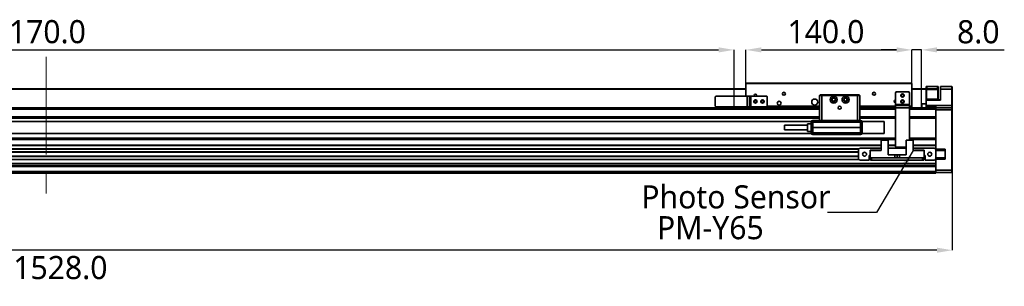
# Model space of a CAD drawing. Header units: millimetres. Extents: x 32 to 2698, y 32 to 1898.
# Tile 4 of 8: x 904 to 1734, y 908 to 1133. Entities that reach past the tile are written whole.
import ezdxf

# ---------------------------------------------------------------- set-up
doc = ezdxf.new("R2010")
doc.units = ezdxf.units.MM
doc.header["$LTSCALE"] = 6.5
doc.header["$PDSIZE"] = -1
doc.linetypes.add('CENTERX2', pattern=[20.32, 12.7, -2.54, 2.54, -2.54])
doc.layers.add('DIMNS', color=7, linetype='Continuous')
doc.styles.add('SLDTEXTSTYLE9', font='MSYH.TTC')
doc.styles.get("Standard").update_dxf_attribs({"font": 'MSYH.TTC'})
doc.dimstyles.new('SLDDIMSTYLE0', dxfattribs={"dimtxt": 19.5, "dimasz": 13, "dimexe": 0, "dimexo": 0.0625, "dimgap": 4.875, "dimtad": 2, "dimdec": 1, "dimrnd": 1e-09, "dimzin": 4, "dimdsep": 46, "dimtxsty": 'SLDTEXTSTYLE9', "dimsah": 1, "dimcen": 0.09, "dimadec": 0, "dimazin": 1, "dimtfac": 1, "dimtdec": 1, "dimtofl": 0, "dimtmove": 0, "dimatfit": 3, "dimfxl": 0, "dimfrac": 2, "dimtolj": 1, "dimtzin": 12, "dimarcsym": 0})
doc.dimstyles.new('SLDDIMSTYLE1', dxfattribs={"dimtxt": 19.5, "dimasz": 13, "dimexe": 0, "dimexo": 0.0625, "dimgap": 4.875, "dimtad": 2, "dimdec": 1, "dimrnd": 1e-09, "dimzin": 4, "dimdsep": 46, "dimtxsty": 'SLDTEXTSTYLE9', "dimsah": 1, "dimcen": 0.09, "dimadec": 0, "dimazin": 1, "dimtfac": 1, "dimtdec": 1, "dimtmove": 0, "dimatfit": 0, "dimfxl": 0, "dimfrac": 2, "dimtolj": 1, "dimtzin": 12, "dimarcsym": 0})
doc.dimstyles.new('SLDDIMSTYLE2', dxfattribs={"dimtxt": 0.18, "dimasz": 13, "dimexe": 0, "dimexo": 0.0625, "dimgap": 0, "dimtad": 0, "dimtih": 1, "dimtoh": 1, "dimdec": 0, "dimrnd": 1e-09, "dimzin": 0, "dimdsep": 46, "dimtxsty": 'Standard', "dimsah": 1, "dimcen": 0.09, "dimadec": 0, "dimazin": 0, "dimtfac": 13, "dimtdec": 0, "dimtofl": 0, "dimtmove": 0, "dimatfit": 3, "dimfxl": 0, "dimfrac": 2, "dimtolj": 1, "dimtzin": 0, "dimarcsym": 0})

# ---------------------------------------------------------------- blocks, each defined once
blk = doc.blocks.new('_D_2')
at = {"layer": 'Defpoints', "color": 0}
for p in [(162.08, 1004.86), (1690.08, 1004.86), (162.08, 938.86)]:
    blk.add_point(p, dxfattribs=at)
at = {"layer": 'DIMNS', "color": 0, "lineweight": -2}
for p, q in [((162.08, 1004.8), (162.08, 938.86)), ((1690.08, 1004.8), (1690.08, 938.86)), ((1677.08, 938.86), (175.08, 938.86))]:
    blk.add_line(p, q, dxfattribs=at)
at = {"layer": 'DIMNS', "color": 0}
for points in [[(175.08, 941.03), (175.08, 936.7), (162.08, 938.86)], [(1677.08, 936.7), (1677.08, 941.03), (1690.08, 938.86)]]:
    blk.add_solid(points, dxfattribs=at)
at = {"layer": 'DIMNS', "color": 0, "insert": (938.05, 933.99), "char_height": 19.5, "attachment_point": 2, "style": 'SLDTEXTSTYLE9'}
blk.add_mtext('\\A1;1528.0', dxfattribs=at)
blk = doc.blocks.new('_D_3')
at = {"layer": 'Defpoints', "color": 0}
for p in [(1506.08, 1107.87), (336.08, 1079.56), (1506.08, 1060.06)]:
    blk.add_point(p, dxfattribs=at)
at = {"layer": 'DIMNS', "color": 0, "lineweight": -2}
for p, q in [((336.08, 1079.62), (336.08, 1107.87)), ((349.08, 1107.87), (1493.08, 1107.87)), ((1506.08, 1060.12), (1506.08, 1107.87))]:
    blk.add_line(p, q, dxfattribs=at)
at = {"layer": 'DIMNS', "color": 0}
for points in [[(349.08, 1110.03), (349.08, 1105.7), (336.08, 1107.87)], [(1493.08, 1105.7), (1493.08, 1110.03), (1506.08, 1107.87)]]:
    blk.add_solid(points, dxfattribs=at)
at = {"layer": 'DIMNS', "color": 0, "insert": (919.83, 1133), "char_height": 19.5, "attachment_point": 2, "style": 'SLDTEXTSTYLE9'}
blk.add_mtext('\\A1;1170.0', dxfattribs=at)
blk = doc.blocks.new('_D_4')
at = {"layer": 'Defpoints', "color": 0}
for p in [(1656.08, 1107.87), (1516.08, 1079.56), (1656.08, 1079.56)]:
    blk.add_point(p, dxfattribs=at)
at = {"layer": 'DIMNS', "color": 0, "lineweight": -2}
for p, q in [((1516.08, 1079.62), (1516.08, 1107.87)), ((1529.08, 1107.87), (1643.08, 1107.87)), ((1656.08, 1079.62), (1656.08, 1107.87))]:
    blk.add_line(p, q, dxfattribs=at)
at = {"layer": 'DIMNS', "color": 0}
for points in [[(1529.08, 1110.03), (1529.08, 1105.7), (1516.08, 1107.87)], [(1643.08, 1105.7), (1643.08, 1110.03), (1656.08, 1107.87)]]:
    blk.add_solid(points, dxfattribs=at)
at = {"layer": 'DIMNS', "color": 0, "insert": (1583.52, 1133), "char_height": 19.5, "attachment_point": 2, "style": 'SLDTEXTSTYLE9'}
blk.add_mtext('\\A1;140.0', dxfattribs=at)
blk = doc.blocks.new('_D_5')
at = {"layer": 'Defpoints', "color": 0}
for p in [(1656.08, 1107.87), (1656.08, 1079.56), (1664.08, 1062.06)]:
    blk.add_point(p, dxfattribs=at)
at = {"layer": 'DIMNS', "color": 0, "lineweight": -2}
for p, q in [((1643.08, 1107.87), (1630.08, 1107.87)), ((1656.08, 1079.62), (1656.08, 1107.87)), ((1664.08, 1107.87), (1656.08, 1107.87)), ((1664.08, 1062.12), (1664.08, 1107.87)), ((1677.08, 1107.87), (1733.93, 1107.87))]:
    blk.add_line(p, q, dxfattribs=at)
at = {"layer": 'DIMNS', "color": 0}
for points in [[(1643.08, 1105.7), (1643.08, 1110.03), (1656.08, 1107.87)], [(1677.08, 1110.03), (1677.08, 1105.7), (1664.08, 1107.87)]]:
    blk.add_solid(points, dxfattribs=at)
at = {"layer": 'DIMNS', "color": 0, "insert": (1712, 1132.9), "char_height": 19.5, "attachment_point": 2, "style": 'SLDTEXTSTYLE9'}
blk.add_mtext('\\A1;8.0', dxfattribs=at)
blk = doc.blocks.new('SW_NOTE_0_2')
at = {"layer": 'DIMNS', "color": 0, "char_height": 19.5, "attachment_point": 1, "style": 'SLDTEXTSTYLE9'}
for s, insert in [('Photo Sensor', (-157.09, 22.88)), ('  PM-Y65', (-157.09, -3.12))]:
    blk.add_mtext(s, dxfattribs=dict(at, insert=insert))

msp = doc.modelspace()

# ---------------------------------------------------------------- linework, layer by layer
at = {"color": 7, "linetype": 'Continuous', "lineweight": 35}
for p, q in [((1516.0783233, 1079.5618496), (1516.3783135, 1079.861851)), ((1656.078309, 1079.5618496), (1516.0783233, 1079.5618496)), ((1516.0783233, 1079.5618496), (1516.0783233, 1068.8618511)), ((1516.3783135, 1079.861851), (1655.7783188, 1079.861851)), ((1655.7783188, 1079.861851), (1656.078309, 1079.5618496)), ((1656.078309, 1079.5618496), (1656.078309, 1060.3618506)), ((341.0783114, 1075.0618517), (1516.0783233, 1075.0618517)), ((341.0783114, 1074.8618483), (1516.0783233, 1074.8618483)), ((1642.0783104, 1061.8618518), (1642.0783104, 1071.3618487)), ((1643.0783125, 1072.3618507), (1653.0783178, 1072.3618507)), ((1654.0783198, 1061.8618518), (1654.0783198, 1071.3618487)), ((1656.078309, 1075.0618517), (1678.0783089, 1075.0618517)), ((1656.078309, 1074.8618483), (1678.0783089, 1074.8618483)), ((1668.0783184, 1075.0618517), (1668.0783184, 1077.0618483)), ((1668.0783184, 1077.0618483), (1668.578312, 1077.0618483)), ((1668.3783235, 1074.8618483), (1668.0783184, 1074.5618507)), ((1668.3783235, 1074.5618507), (1668.0783184, 1074.5618507)), ((1668.0783184, 1066.1618501), (1668.0783184, 1074.5618507)), ((1668.3783235, 1074.5618507), (1668.3783235, 1074.8618483)), ((1677.7783187, 1074.5618507), (1668.3783235, 1074.5618507)), ((1668.3783235, 1074.5618507), (1668.3783235, 1066.1618501)), ((1668.578312, 1077.0618483), (1668.578312, 1075.0618517)), ((1668.578312, 1077.0618483), (1677.5783153, 1077.0618483)), ((1668.578312, 1075.0618517), (1677.5783153, 1075.0618517)), ((1677.5783153, 1075.0618517), (1677.5783153, 1077.0618483)), ((1677.5783153, 1077.0618483), (1678.0783089, 1077.0618483)), ((1677.7783187, 1074.5618507), (1677.7783187, 1074.8618483)), ((1678.0783089, 1074.5618507), (1677.7783187, 1074.8618483)), ((1677.7783187, 1066.1618501), (1677.7783187, 1074.5618507)), ((1678.0783089, 1074.5618507), (1677.7783187, 1074.5618507)), ((1678.0783089, 1077.0618483), (1678.0783089, 1075.0618517)), ((1678.0783089, 1074.8618483), (1678.0783089, 1075.0618517)), ((1678.0783089, 1074.5618507), (1678.0783089, 1066.1618501)), ((1680.0783129, 1074.8618483), (1680.0783129, 1076.8618486)), ((1680.0783129, 1076.8618486), (1689.5783098, 1076.8618486)), ((1689.5783098, 1074.8618483), (1680.0783129, 1074.8618483)), ((1680.0783129, 1065.5618511), (1680.0783129, 1074.8618483)), ((1689.5783098, 1074.8618483), (1689.5783098, 1076.8618486)), ((1690.0783183, 1076.3618514), (1689.5783098, 1076.8618486)), ((1690.0783183, 1074.8618483), (1689.5783098, 1074.8618483)), ((1689.5783098, 1060.8618497), (1689.5783098, 1074.8618483)), ((1690.0783183, 1076.3618514), (1690.0783183, 1074.8618483)), ((1690.0783183, 1074.8618483), (1690.0783183, 1060.8618497)), ((1490.5783238, 1068.8618511), (1490.0783302, 1068.36185)), ((1490.0783302, 1068.36185), (1490.0783302, 1060.3618506)), ((1517.0783104, 1068.8618511), (1490.5783238, 1068.8618511)), ((1517.0783104, 1068.8618511), (1517.0783104, 1059.8618496)), ((1519.0783145, 1068.8618511), (1517.0783104, 1068.8618511)), ((1519.0783145, 1068.8618511), (1519.0783145, 1059.8618496)), ((1520.0783016, 1068.8618511), (1519.0783145, 1068.8618511)), ((1520.0783016, 1068.8618511), (1520.0783016, 1059.8618496)), ((1533.5783066, 1068.8618511), (1520.0783016, 1068.8618511)), ((1534.07833, 1068.36185), (1533.5783066, 1068.8618511)), ((1534.07833, 1068.36185), (1534.07833, 1060.3618506)), ((1578.5783233, 1069.8618494), (1578.0783297, 1069.3618483)), ((1580.078304, 1069.3618483), (1578.0783297, 1069.3618483)), ((1578.0783297, 1048.3618505), (1578.0783297, 1069.3618483)), ((1578.5783233, 1069.8618494), (1580.2854301, 1069.8618494)), ((1580.2854301, 1069.8618494), (1580.078304, 1069.3618483)), ((1580.078304, 1069.3618483), (1580.078304, 1048.3618505)), ((1610.0783201, 1069.3618483), (1580.078304, 1069.3618483)), ((1580.2854301, 1069.8618494), (1609.8712088, 1069.8618494)), ((1609.8712088, 1069.8618494), (1610.0783201, 1069.3618483)), ((1609.8712088, 1069.8618494), (1611.5783157, 1069.8618494)), ((1610.0783201, 1048.3618505), (1610.0783201, 1069.3618483)), ((1612.0783092, 1069.3618483), (1610.0783201, 1069.3618483)), ((1611.5783157, 1069.8618494), (1612.0783092, 1069.3618483)), ((1612.0783092, 1069.3618483), (1612.0783092, 1048.3618505)), ((1668.3783235, 1065.8618487), (1668.0783184, 1066.1618501)), ((1668.3783235, 1066.1618501), (1668.0783184, 1066.1618501)), ((1668.0783184, 1065.5618511), (1668.0783184, 1065.8618487)), ((1668.0783184, 1065.8618487), (1680.0783129, 1065.8618487)), ((1668.0783184, 1060.8618497), (1668.0783184, 1065.5618511)), ((1680.0783129, 1065.5618511), (1668.0783184, 1065.5618511)), ((1668.3783235, 1065.8618487), (1668.3783235, 1066.1618501)), ((1668.3783235, 1066.1618501), (1677.7783187, 1066.1618501)), ((1677.7783187, 1065.8618487), (1668.3783235, 1065.8618487)), ((1677.7783187, 1065.8618487), (1677.7783187, 1066.1618501)), ((1678.0783089, 1066.1618501), (1677.7783187, 1066.1618501)), ((1677.7783187, 1065.8618487), (1678.0783089, 1066.1618501)), ((292.0782866, 1058.8618494), (1578.0783297, 1058.8618494)), ((1490.0783302, 1060.3618506), (1490.5783238, 1059.8618496)), ((1517.0783104, 1059.8618496), (1490.5783238, 1059.8618496)), ((1506.078303, 1058.8618494), (1506.078303, 1059.8618496)), ((1506.2783064, 1059.8618496), (1506.2783064, 1058.8618494)), ((1516.0783233, 1058.8618494), (1516.0783233, 1059.8618496)), ((1519.0783145, 1059.8618496), (1517.0783104, 1059.8618496)), ((1520.0783016, 1059.8618496), (1519.0783145, 1059.8618496)), ((1533.5783066, 1059.8618496), (1520.0783016, 1059.8618496)), ((1533.5783066, 1059.8618496), (1534.07833, 1060.3618506)), ((1578.0783297, 1059.8618496), (1533.5783066, 1059.8618496)), ((1534.07833, 1060.3618506), (1578.0783297, 1060.3618506)), ((1612.0783092, 1060.3618506), (1642.0783104, 1060.3618506)), ((1642.0783104, 1059.8618496), (1612.0783092, 1059.8618496)), ((1612.0783092, 1058.8618494), (1642.0783104, 1058.8618494)), ((1642.0783104, 1060.8618497), (1642.0783104, 1061.8618518)), ((1642.0783104, 1061.8618518), (1654.0783198, 1061.8618518)), ((1642.0783104, 1058.8618494), (1642.0783104, 1060.8618497)), ((1642.0783104, 1060.8618497), (1654.0783198, 1060.8618497)), ((1642.0783104, 1058.8618494), (1654.0783198, 1058.8618494)), ((1642.0783104, 1026.3618499), (1642.0783104, 1058.8618494)), ((1654.0783198, 1060.8618497), (1654.0783198, 1061.8618518)), ((1654.0783198, 1058.8618494), (1654.0783198, 1060.8618497)), ((1654.0783198, 1060.3618506), (1656.078309, 1060.3618506)), ((1656.078309, 1059.8618496), (1654.0783198, 1059.8618496)), ((1654.0783198, 1058.8618494), (1676.0783197, 1058.8618494)), ((1654.0783198, 1031.7618501), (1654.0783198, 1058.8618494)), ((1656.078309, 1060.3618506), (1656.078309, 1059.8618496)), ((1656.078309, 1058.8618494), (1656.078309, 1059.8618496)), ((1664.3783154, 1062.3618491), (1664.0783103, 1062.0618514)), ((1664.0783103, 1058.8618494), (1664.0783103, 1062.0618514)), ((1668.0783184, 1062.3618491), (1664.3783154, 1062.3618491)), ((1664.3783154, 1062.3618491), (1664.3783154, 1058.8618494)), ((1668.0783184, 1060.8618497), (1676.0783197, 1060.8618497)), ((1668.0783184, 1059.8618496), (1668.0783184, 1060.8618497)), ((1676.0783197, 1059.8618496), (1668.0783184, 1059.8618496)), ((1668.0783184, 1058.8618494), (1668.0783184, 1059.8618496)), ((1676.0783197, 1060.8618497), (1689.5783098, 1060.8618497)), ((1676.0783197, 1058.8618494), (1676.0783197, 1060.8618497)), ((1676.0783197, 1057.8618493), (1676.0783197, 1058.8618494)), ((1676.0783197, 1058.8618494), (1689.5783098, 1058.8618494)), ((1676.0783197, 1051.3618491), (1676.0783197, 1057.8618493)), ((1689.5783098, 1057.3618501), (1676.0783197, 1057.3618501)), ((1676.0783197, 1057.3618501), (1676.0783197, 1027.4861141)), ((1689.5783098, 1058.8618494), (1689.5783098, 1060.8618497)), ((1690.0783183, 1060.8618497), (1689.5783098, 1060.8618497)), ((1689.5783098, 1057.3618501), (1689.5783098, 1058.8618494)), ((1690.0783183, 1058.3618503), (1689.5783098, 1058.8618494)), ((1689.5783098, 1006.3618492), (1689.5783098, 1057.3618501)), ((1690.0783183, 1057.3618501), (1689.5783098, 1057.3618501)), ((1690.0783183, 1060.8618497), (1690.0783183, 1058.3618503)), ((1690.0783183, 1058.3618503), (1690.0783183, 1057.3618501)), ((1690.0783183, 1057.3618501), (1690.0783183, 1006.5689567)), ((292.0782866, 1051.3618491), (1578.0783297, 1051.3618491)), ((292.0782866, 1050.3618508), (1578.0783297, 1050.3618508)), ((1571.1641015, 1047.3618503), (293.9925494, 1047.3618503)), ((1572.5783111, 1046.8618493), (1571.0783305, 1046.8618493)), ((1571.0783305, 1042.3618504), (1571.0783305, 1046.8618493)), ((1572.5783111, 1048.3618505), (1579.8783304, 1048.3618505)), ((1572.5783111, 1048.3618505), (1572.5783111, 1046.8618493)), ((1572.5783111, 1042.3618504), (1572.5783111, 1046.8618493)), ((1572.5783111, 1046.8618493), (1612.5783177, 1046.8618493)), ((1580.078304, 1048.3618505), (1579.8783304, 1048.3618505)), ((1580.078304, 1048.3618505), (1610.0783201, 1048.3618505)), ((1610.2783235, 1048.3618505), (1610.0783201, 1048.3618505)), ((1610.2783235, 1048.3618505), (1612.5783177, 1048.3618505)), ((1612.0783092, 1051.3618491), (1642.0783104, 1051.3618491)), ((1612.0783092, 1050.3618508), (1642.0783104, 1050.3618508)), ((1612.5783177, 1046.8618493), (1612.5783177, 1048.3618505)), ((1612.5783177, 1046.8618493), (1612.5783177, 1042.3618504)), ((1614.0783133, 1046.8618493), (1612.5783177, 1046.8618493)), ((1632.5783135, 1047.3618503), (1613.9925273, 1047.3618503)), ((1614.0783133, 1042.3618504), (1614.0783133, 1046.8618493)), ((1632.5783135, 1037.3618501), (1632.5783135, 1047.3618503)), ((1654.0783198, 1051.3618491), (1676.0783197, 1051.3618491)), ((1654.0783198, 1050.3618508), (1676.0783197, 1050.3618508)), ((1676.0783197, 1033.3618499), (1676.0783197, 1050.3618508)), ((1568.0783095, 1044.4118498), (1548.5783221, 1044.4118498)), ((1548.5783221, 1040.3118502), (1548.5783221, 1044.4118498)), ((1548.5783221, 1040.3118502), (1568.0783095, 1040.3118502)), ((1571.0283222, 1045.6118496), (1568.0783095, 1045.6118496)), ((1568.0783095, 1045.6118496), (1568.0783095, 1039.1118504)), ((1568.0783095, 1039.1118504), (1571.0283222, 1039.1118504)), ((1571.0283222, 1039.1118504), (1571.0283222, 1045.6118496)), ((1571.0783305, 1045.1868498), (1571.0283222, 1045.1868498)), ((1571.0283222, 1039.5368501), (1571.0783305, 1039.5368501)), ((1571.0783305, 1042.3618504), (1571.0783305, 1037.8618502)), ((1571.0783305, 1037.8618502), (1572.5783111, 1037.8618502)), ((1612.5783177, 1042.3618504), (1572.5783111, 1042.3618504)), ((1572.5783111, 1037.8618502), (1572.5783111, 1042.3618504)), ((1612.5783177, 1037.8618502), (1572.5783111, 1037.8618502)), ((1572.5783111, 1037.8618502), (1572.5783111, 1036.3618499)), ((1612.5783177, 1042.3618504), (1612.5783177, 1037.8618502)), ((1612.5783177, 1037.8618502), (1614.0783133, 1037.8618502)), ((1612.5783177, 1036.3618499), (1612.5783177, 1037.8618502)), ((1614.0783133, 1042.3618504), (1614.0783133, 1037.8618502)), ((210.0782694, 1033.3618499), (1642.0783104, 1033.3618499)), ((210.0782694, 1032.36185), (1642.0783104, 1032.36185)), ((293.9925494, 1037.3618501), (1571.1641015, 1037.3618501)), ((1612.5783177, 1036.3618499), (1572.5783111, 1036.3618499)), ((1613.9925273, 1037.3618501), (1632.5783135, 1037.3618501)), ((1630.0783159, 1031.7618501), (1630.0783159, 1022.86185)), ((1636.0783132, 1031.7618501), (1630.0783159, 1031.7618501)), ((1636.0783132, 1031.7618501), (1636.0783132, 1019.3618504)), ((1651.0783138, 1031.7618501), (1651.0783138, 1019.3618504)), ((1657.078311, 1031.7618501), (1651.0783138, 1031.7618501)), ((1654.0783198, 1033.3618499), (1676.0783197, 1033.3618499)), ((1654.0783198, 1032.36185), (1676.0783197, 1032.36185)), ((1657.078311, 1022.86185), (1657.078311, 1031.7618501)), ((1676.0783197, 1027.4861141), (1676.0783197, 1032.36185)), ((241.0782875, 1021.5618504), (1611.0783221, 1021.5618504)), ((1612.0783092, 1024.8618499), (1611.0783221, 1023.8618502)), ((1611.0783221, 1023.8618502), (1611.0783221, 1015.8618498)), ((1630.0783159, 1024.8618499), (1612.0783092, 1024.8618499)), ((1620.8783092, 1023.3618501), (1628.678322, 1023.3618501)), ((1620.8783092, 1023.3618501), (1620.8783092, 1022.86185)), ((1620.8783092, 1022.86185), (1620.8783092, 1016.86185)), ((1630.0783159, 1022.86185), (1620.8783092, 1022.86185)), ((1629.1783156, 1022.86185), (1628.678322, 1023.3618501)), ((1651.0783138, 1024.8618499), (1636.0783132, 1024.8618499)), ((1642.0783104, 1026.3618499), (1642.5783189, 1025.8618501)), ((1642.5783189, 1025.8618501), (1651.0783138, 1025.8618501)), ((1675.0783177, 1024.8618499), (1657.078311, 1024.8618499)), ((1666.2783177, 1022.86185), (1657.078311, 1022.86185)), ((1658.4783198, 1023.3618501), (1657.9783114, 1022.86185)), ((1658.4783198, 1023.3618501), (1666.2783177, 1023.3618501)), ((1666.2783177, 1022.86185), (1666.2783177, 1023.3618501)), ((1666.2783177, 1016.86185), (1666.2783177, 1022.86185)), ((1676.0783197, 1023.8618502), (1675.0783177, 1024.8618499)), ((1676.0783197, 1027.2739821), (1676.0783197, 1027.4861141)), ((1676.0783197, 1024.4497178), (1676.0783197, 1027.2739821)), ((1676.0783197, 1024.2375858), (1676.0783197, 1024.4497178)), ((1676.0783197, 1023.8618502), (1676.0783197, 1024.2375858)), ((1676.0783197, 1024.1618502), (1684.078321, 1024.1618502)), ((1684.078321, 1023.8618502), (1676.0783197, 1023.8618502)), ((1676.0783197, 1015.8618498), (1676.0783197, 1023.8618502)), ((1684.078321, 1022.86185), (1676.0783197, 1022.86185)), ((1684.078321, 1024.1618502), (1684.078321, 1015.5618503)), ((241.0782875, 1018.1618496), (1611.0783221, 1018.1618496)), ((1611.0783221, 1015.8618498), (1612.0783092, 1014.8618497)), ((1612.0783092, 1014.8618497), (1620.0783105, 1014.8618497)), ((1620.8783092, 1018.8618503), (1620.0783105, 1018.8618503)), ((1620.0783105, 1018.8618503), (1620.0783105, 1014.8618497)), ((1620.0783105, 1018.1618496), (1620.8783092, 1018.1618496)), ((1621.9783129, 1016.86185), (1620.8783092, 1016.86185)), ((1621.0783126, 1014.8618497), (1621.0783126, 1016.86185)), ((1622.0783146, 1014.8618497), (1621.0783126, 1014.8618497)), ((1621.9783129, 1016.86185), (1622.0783146, 1016.86185)), ((1622.0783146, 1016.86185), (1622.0783146, 1014.8618497)), ((1665.0783123, 1016.86185), (1622.0783146, 1016.86185)), ((1665.0783123, 1014.8618497), (1622.0783146, 1014.8618497)), ((1641.5783169, 1019.3618504), (1636.0783132, 1019.3618504)), ((1641.5783169, 1016.86185), (1641.5783169, 1019.3618504)), ((1643.5783209, 1019.3618504), (1641.5783169, 1019.3618504)), ((1643.5783209, 1019.3618504), (1643.5783209, 1016.86185)), ((1645.5783101, 1019.3618504), (1643.5783209, 1019.3618504)), ((1645.5783101, 1019.3618504), (1645.5783101, 1016.86185)), ((1651.0783138, 1019.3618504), (1645.5783101, 1019.3618504)), ((1665.0783123, 1014.8618497), (1665.0783123, 1016.86185)), ((1665.0783123, 1016.86185), (1665.178314, 1016.86185)), ((1666.0783144, 1014.8618497), (1665.0783123, 1014.8618497)), ((1666.2783177, 1016.86185), (1665.178314, 1016.86185)), ((1666.0783144, 1016.86185), (1666.0783144, 1014.8618497)), ((1667.0783164, 1018.8618503), (1666.2783177, 1018.8618503)), ((1666.2783177, 1018.1618496), (1667.0783164, 1018.1618496)), ((1667.0783164, 1014.8618497), (1667.0783164, 1018.8618503)), ((1667.0783164, 1014.8618497), (1675.0783177, 1014.8618497)), ((1675.0783177, 1014.8618497), (1676.0783197, 1015.8618498)), ((1676.0783197, 1016.86185), (1684.078321, 1016.86185)), ((1676.0783197, 1015.4861142), (1676.0783197, 1015.8618498)), ((1676.0783197, 1015.8618498), (1684.078321, 1015.8618498)), ((1684.078321, 1015.5618503), (1676.0783197, 1015.5618503)), ((1676.0783197, 1015.2739822), (1676.0783197, 1015.4861142)), ((1676.0783197, 1012.3618502), (1676.0783197, 1015.2739822)), ((176.0783495, 1011.9497176), (1676.0783197, 1011.9497176)), ((176.0783495, 1011.7375865), (1676.0783197, 1011.7375865)), ((176.0783495, 1009.9861133), (1676.0783197, 1009.9861133)), ((176.0783495, 1009.7739823), (1676.0783197, 1009.7739823)), ((176.0783495, 1009.3618497), (1676.0783197, 1009.3618497)), ((1676.0783197, 1005.3618509), (176.0783495, 1005.3618509)), ((1676.0783197, 1012.3618502), (1676.0783197, 1006.3618492)), ((1676.0783197, 1009.3618497), (1676.0783197, 1005.3618509)), ((1676.0783197, 1006.3618492), (1689.5783098, 1006.3618492)), ((1676.0783197, 1003.8618497), (1676.0783197, 1005.3618509)), ((1689.5783098, 1006.3618492), (1690.0783183, 1006.5689567)), ((1689.5783098, 1004.3618507), (1689.5783098, 1006.3618492)), ((1689.5783098, 1004.3618507), (1690.0783183, 1004.8618499)), ((1690.0783183, 1006.5689567), (1690.0783183, 1004.8618499)), ((176.0783495, 1003.8618497), (1676.0783197, 1003.8618497)), ((1689.5783098, 1004.3618507), (1676.0783197, 1004.3618507))]:
    msp.add_line(p, q, dxfattribs=at)
at = {"color": 8, "linetype": 'Continuous', "lineweight": 35}
for p, q in [((292.0782866, 1057.8618493), (1578.0783297, 1057.8618493)), ((1612.0783092, 1057.8618493), (1642.0783104, 1057.8618493)), ((1654.0783198, 1057.8618493), (1676.0783197, 1057.8618493)), ((222.0783533, 1027.4861141), (1630.0783159, 1027.4861141)), ((222.0783533, 1027.2739821), (1630.0783159, 1027.2739821)), ((240.4904665, 1024.4497178), (1611.6661878, 1024.4497178)), ((240.7025399, 1024.2375858), (1611.4540549, 1024.2375858)), ((241.0782875, 1021.8618499), (1611.0783221, 1021.8618499)), ((1636.0783132, 1027.4861141), (1642.0783104, 1027.4861141)), ((1636.0783132, 1027.2739821), (1642.0783104, 1027.2739821)), ((1657.078311, 1027.4861141), (1676.0783197, 1027.4861141)), ((1657.078311, 1027.2739821), (1676.0783197, 1027.2739821)), ((1675.490454, 1024.4497178), (1676.0783197, 1024.4497178)), ((1675.7025869, 1024.2375858), (1676.0783197, 1024.2375858)), ((240.4904665, 1015.2739822), (1611.6661878, 1015.2739822)), ((240.7025399, 1015.4861142), (1611.4540549, 1015.4861142)), ((241.0782875, 1017.8618501), (1611.0783221, 1017.8618501)), ((1620.0783105, 1017.8618501), (1620.8783092, 1017.8618501)), ((1620.0783105, 1015.4861142), (1621.0783126, 1015.4861142)), ((1620.0783105, 1015.2739822), (1621.0783126, 1015.2739822)), ((1666.0783144, 1015.4861142), (1667.0783164, 1015.4861142)), ((1666.0783144, 1015.2739822), (1667.0783164, 1015.2739822)), ((1666.2783177, 1017.8618501), (1667.0783164, 1017.8618501)), ((1675.490454, 1015.2739822), (1676.0783197, 1015.2739822)), ((1675.7025869, 1015.4861142), (1676.0783197, 1015.4861142))]:
    msp.add_line(p, q, dxfattribs=at)
at = {"color": 7, "linetype": 'Continuous', "lineweight": 35}
for centre, radius in [((1548.0783161, 1070.86185), 1.25), ((1624.0783161, 1070.86185), 1.25), ((1524.0783161, 1064.36185), 1.45), ((1524.0783161, 1064.36185), 1.025), ((1530.0783161, 1064.36185), 1.45), ((1530.0783161, 1064.36185), 1.025), ((1544.0783161, 1062.86185), 1.65), ((1574.0783161, 1063.86185), 2.5), ((1590.0783161, 1065.86185), 2.95), ((1590.0783161, 1065.86185), 1.7), ((1590.0783161, 1065.86185), 1.25), ((1600.0783161, 1065.86185), 2.95), ((1600.0783161, 1065.86185), 1.7), ((1600.0783161, 1065.86185), 1.25), ((1648.0783161, 1069.36185), 1.45), ((1648.0783161, 1064.36185), 1.45), ((1648.0783161, 1069.36185), 1.025), ((1648.0783161, 1064.36185), 1.025), ((1595.0783161, 1059.11185), 1.25), ((1616.0783161, 1019.86185), 1.7), ((1671.0783161, 1019.86185), 1.7)]:
    msp.add_circle(centre, radius, dxfattribs=at)
for centre, radius, start, end in [((1643.0783161, 1071.36185), 1, 90, 180), ((1653.0783161, 1071.36185), 1, 0, 90), ((1524.0783161, 1069.36185), 1.025, 330.8035955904, 209.1964044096), ((1642.0783161, 1064.36185), 1.025, 90, 270), ((1572.5783161, 1046.86185), 1.5, 90, 180), ((1612.5783161, 1046.86185), 1.5, 0, 90), ((1572.5783161, 1037.86185), 1.5, 180, 270), ((1612.5783161, 1037.86185), 1.5, 270, 0)]:
    msp.add_arc(centre, radius, start, end, dxfattribs=at)
for points, knots in [([(1572.5783111, 1042.3618504), (1572.3817569, 1042.3618504), (1571.9886451, 1042.3618504), (1571.4928229, 1042.3618504), (1571.1459662, 1042.3618504), (1571.1008758, 1042.3618504), (1571.0783305, 1042.3618504)], [0, 0, 0, 0, 0.2499997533, 0.5000038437, 0.7500008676, 1, 1, 1, 1]), ([(1571.0783305, 1042.3618504), (1571.1008758, 1042.3618504), (1571.1459662, 1042.3618504), (1571.4928229, 1042.3618504), (1571.9886451, 1042.3618504), (1572.3817569, 1042.3618504), (1572.5783111, 1042.3618504)], [0, 0, 0, 0, 0.2499991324, 0.4999961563, 0.7500002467, 1, 1, 1, 1]), ([(1614.0783133, 1042.3618504), (1614.055769, 1042.3618504), (1614.0106804, 1042.3618504), (1613.6638043, 1042.3618504), (1613.1679847, 1042.3618504), (1612.7748722, 1042.3618504), (1612.5783177, 1042.3618504)], [0, 0, 0, 0, 0.2499982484, 0.4999979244, 0.7500011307, 1, 1, 1, 1]), ([(1612.5783177, 1042.3618504), (1612.7748722, 1042.3618504), (1613.1679847, 1042.3618504), (1613.6638043, 1042.3618504), (1614.0106804, 1042.3618504), (1614.055769, 1042.3618504), (1614.0783133, 1042.3618504)], [0, 0, 0, 0, 0.2499988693, 0.5000020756, 0.7500017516, 1, 1, 1, 1])]:
    msp.add_open_spline(points, degree=3, knots=knots, dxfattribs=at)
at = {"layer": 'DIMNS', "color": 7, "linetype": 'CENTERX2', "lineweight": 18}
msp.add_line((926.0783161, 1102.13685), (926.0783161, 982.88685), dxfattribs=at)

# ---------------------------------------------------------------- block references
at = {"layer": 'DIMNS'}
msp.add_blockref('SW_NOTE_0_2', (1584.9550596, 970.7361938), dxfattribs=at)

# ---------------------------------------------------------------- dimensions: what is measured, and where the dimension line sits
for base, p1, p2, dimstyle, picture, middle in [((1506.0783161, 1107.8670868), (336.0783161, 1079.56185), (1506.0783161, 1060.06185), 'SLDDIMSTYLE0', '_D_3', (919.8316702, 1107.8670868)), ((1656.0783161, 1107.8670868), (1516.0783161, 1079.56185), (1656.0783161, 1079.56185), 'SLDDIMSTYLE0', '_D_4', (1583.5195328, 1107.8670868)), ((1656.0783161, 1107.8670868), (1664.0783161, 1062.06185), (1656.0783161, 1079.56185), 'SLDDIMSTYLE1', '_D_5', (1712.004801, 1107.8670868))]:
    dim = msp.add_linear_dim(base=base, p1=p1, p2=p2, angle=0, dimstyle=dimstyle, dxfattribs=at)
    dim.commit()
    dim.dimension.update_dxf_attribs({"geometry": picture, "text_midpoint": middle, "dimtype": 160})
at = {"layer": 'DIMNS', "color": 7}
dim = msp.add_linear_dim(base=(162.0783161, 938.86185), p1=(1690.0783161, 1004.86185), p2=(162.0783161, 1004.86185), dimstyle='SLDDIMSTYLE0', dxfattribs=at)
dim.commit()
dim.dimension.update_dxf_attribs({"geometry": '_D_2', "text_midpoint": (938.0464194, 938.86185), "dimtype": 160})

# ---------------------------------------------------------------- leaders
at = {"layer": 'DIMNS'}
msp.add_leader([(1657.0783162, 1022.86185), (1626.2300596, 970.7361938), (1584.9550596, 970.7361938)], dimstyle='SLDDIMSTYLE2', dxfattribs=at)

doc.saveas('drawing.dxf')
